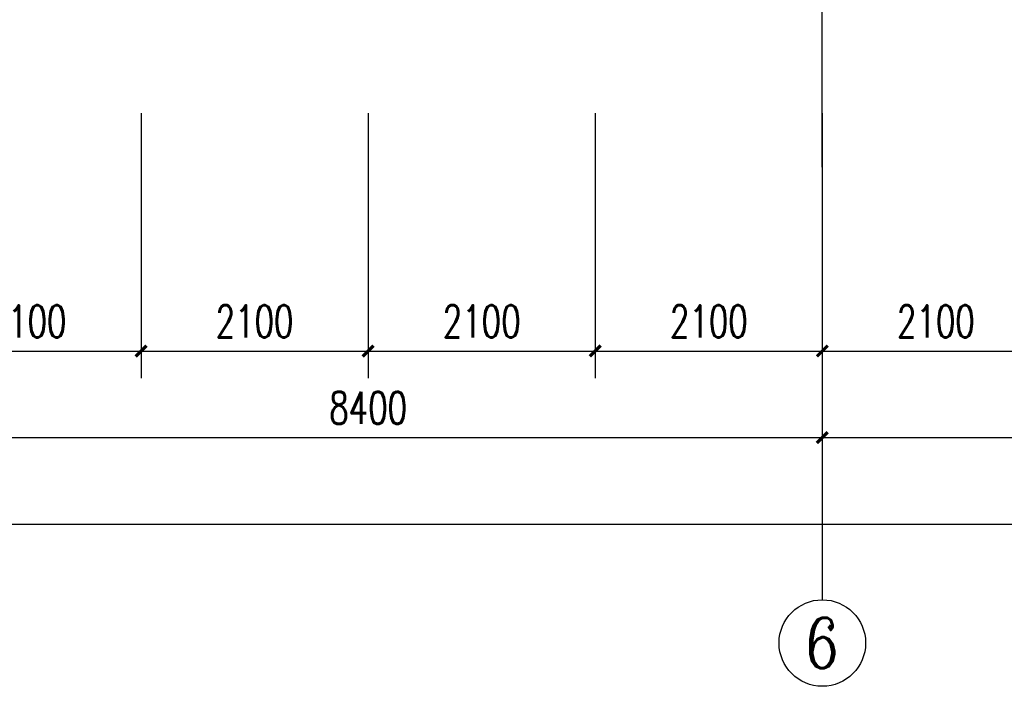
# Model space of a CAD drawing. Extents: x 797781 to 1255204, y 21234 to 1024248.
# Tile 226 of 256: x 897486 to 906591, y 262222 to 268385. Entities that reach past the tile are written whole.
import ezdxf
from ezdxf.enums import TextEntityAlignment as Align

# ---------------------------------------------------------------- set-up
doc = ezdxf.new("R2010")
doc.units = 0
doc.header["$LTSCALE"] = 1000
doc.header["$MEASUREMENT"] = 0
doc.linetypes.add('230303生产综合楼-平面图_t8$0$DOTE', pattern=[2.42, 2, -0.2, 0.02, -0.2])
for name, color, linetype in [('230303生产综合楼-平面图_t8$0$AXIS', 3, 'Continuous'), ('230303生产综合楼-平面图_t8$0$AXIS_TEXT', 7, 'Continuous'), ('230303生产综合楼-平面图_t8$0$DOTE', 1, '230303生产综合楼-平面图_t8$0$DOTE'), ('AXIS_TEXT', 7, 'Continuous')]:
    doc.layers.add(name, color=color, linetype=linetype)
doc.styles.add('230303生产综合楼-平面图_t8$0$_TCH_AXIS', font='COMPLEX', dxfattribs={"bigfont": 'GBCBIG'})
doc.styles.add('230303生产综合楼-平面图_T8$0$_TCH_DIM_T3', font='SIMPLEX', dxfattribs={"width": 0.705882, "bigfont": 'GBCBIG'})
doc.styles.add('COMPLEX', font='COMPLEX')
doc.dimstyles.new('230303生产综合楼-平面图_T8$0$_TCH_ARCH&&100', dxfattribs={"dimtxt": 297.5, "dimasz": 100, "dimexe": 250, "dimexo": 300, "dimgap": 126.25, "dimtad": 1, "dimdec": 0, "dimzin": 0, "dimdsep": 46, "dimtxsty": '230303生产综合楼-平面图_T8$0$_TCH_DIM_T3', "dimblk": '230303生产综合楼-平面图_t8$0$_ArchTick', "dimcen": 0.09, "dimclrt": 7, "dimazin": 2, "dimtfac": 1, "dimtdec": 0, "dimtix": 1, "dimtmove": 2, "dimatfit": 3, "dimfxl": 1, "dimtolj": 1, "dimtzin": 0, "dimarcsym": 0})

# ---------------------------------------------------------------- blocks, each defined once
blk = doc.blocks.new('230303生产综合楼-平面图_t8$0$_ArchTick')
at = {"color": 0, "linetype": 'ByBlock', "const_width": 0.3}
blk.add_lwpolyline([(-0.5, -0.5), (0.5, 0.5)], dxfattribs=at)
blk = doc.blocks.new('*D5943')
at = {"layer": '230303生产综合楼-平面图_t8$0$AXIS', "color": 0, "lineweight": -2, "transparency": 16777216}
for p, q in [((896508, 267521.6), (896508, 265071.6)), ((898608, 267521.6), (898608, 265071.6)), ((896508, 265321.6), (898608, 265321.6))]:
    blk.add_line(p, q, dxfattribs=at)
at = {"layer": 'Defpoints', "color": 0, "transparency": 16777216}
for p in [(896508, 267821.6), (898608, 267821.6), (898608, 265321.6)]:
    blk.add_point(p, dxfattribs=at)
at = {"layer": '230303生产综合楼-平面图_t8$0$AXIS', "color": 0, "lineweight": -2, "transparency": 16777216, "xscale": 100, "yscale": 100, "zscale": 100, "rotation": 180}
blk.add_blockref('230303生产综合楼-平面图_t8$0$_ArchTick', (896508, 265321.6), dxfattribs=at)
at = {"layer": '230303生产综合楼-平面图_t8$0$AXIS', "color": 0, "lineweight": -2, "transparency": 16777216, "xscale": 100, "yscale": 100, "zscale": 100}
blk.add_blockref('230303生产综合楼-平面图_t8$0$_ArchTick', (898608, 265321.6), dxfattribs=at)
at = {"layer": '230303生产综合楼-平面图_t8$0$AXIS', "color": 7, "transparency": 16777216, "insert": (897558, 265596.6), "char_height": 297.5, "attachment_point": 5, "style": '230303生产综合楼-平面图_T8$0$_TCH_DIM_T3'}
blk.add_mtext('\\A1;2100', dxfattribs=at)
blk = doc.blocks.new('*D5944')
at = {"layer": '230303生产综合楼-平面图_t8$0$AXIS', "color": 0, "lineweight": -2, "transparency": 16777216}
for p, q in [((898608, 267521.6), (898608, 265071.6)), ((900708, 267521.6), (900708, 265071.6)), ((898608, 265321.6), (900708, 265321.6))]:
    blk.add_line(p, q, dxfattribs=at)
at = {"layer": 'Defpoints', "color": 0, "transparency": 16777216}
for p in [(898608, 267821.6), (900708, 267821.6), (900708, 265321.6)]:
    blk.add_point(p, dxfattribs=at)
at = {"layer": '230303生产综合楼-平面图_t8$0$AXIS', "color": 0, "lineweight": -2, "transparency": 16777216, "xscale": 100, "yscale": 100, "zscale": 100, "rotation": 180}
blk.add_blockref('230303生产综合楼-平面图_t8$0$_ArchTick', (898608, 265321.6), dxfattribs=at)
at = {"layer": '230303生产综合楼-平面图_t8$0$AXIS', "color": 0, "lineweight": -2, "transparency": 16777216, "xscale": 100, "yscale": 100, "zscale": 100}
blk.add_blockref('230303生产综合楼-平面图_t8$0$_ArchTick', (900708, 265321.6), dxfattribs=at)
at = {"layer": '230303生产综合楼-平面图_t8$0$AXIS', "color": 7, "transparency": 16777216, "insert": (899658, 265596.6), "char_height": 297.5, "attachment_point": 5, "style": '230303生产综合楼-平面图_T8$0$_TCH_DIM_T3'}
blk.add_mtext('\\A1;2100', dxfattribs=at)
blk = doc.blocks.new('*D5945')
at = {"layer": '230303生产综合楼-平面图_t8$0$AXIS', "color": 0, "lineweight": -2, "transparency": 16777216}
for p, q in [((900708, 267521.6), (900708, 265071.6)), ((902808, 267521.6), (902808, 265071.6)), ((900708, 265321.6), (902808, 265321.6))]:
    blk.add_line(p, q, dxfattribs=at)
at = {"layer": 'Defpoints', "color": 0, "transparency": 16777216}
for p in [(900708, 267821.6), (902808, 267821.6), (902808, 265321.6)]:
    blk.add_point(p, dxfattribs=at)
at = {"layer": '230303生产综合楼-平面图_t8$0$AXIS', "color": 0, "lineweight": -2, "transparency": 16777216, "xscale": 100, "yscale": 100, "zscale": 100, "rotation": 180}
blk.add_blockref('230303生产综合楼-平面图_t8$0$_ArchTick', (900708, 265321.6), dxfattribs=at)
at = {"layer": '230303生产综合楼-平面图_t8$0$AXIS', "color": 0, "lineweight": -2, "transparency": 16777216, "xscale": 100, "yscale": 100, "zscale": 100}
blk.add_blockref('230303生产综合楼-平面图_t8$0$_ArchTick', (902808, 265321.6), dxfattribs=at)
at = {"layer": '230303生产综合楼-平面图_t8$0$AXIS', "color": 7, "transparency": 16777216, "insert": (901758, 265596.6), "char_height": 297.5, "attachment_point": 5, "style": '230303生产综合楼-平面图_T8$0$_TCH_DIM_T3'}
blk.add_mtext('\\A1;2100', dxfattribs=at)
blk = doc.blocks.new('*D5946')
at = {"layer": '230303生产综合楼-平面图_t8$0$AXIS', "color": 0, "lineweight": -2, "transparency": 16777216}
for p, q in [((902808, 267521.6), (902808, 265071.6)), ((904908, 267521.6), (904908, 265071.6)), ((902808, 265321.6), (904908, 265321.6))]:
    blk.add_line(p, q, dxfattribs=at)
at = {"layer": 'Defpoints', "color": 0, "transparency": 16777216}
for p in [(902808, 267821.6), (904908, 267821.6), (904908, 265321.6)]:
    blk.add_point(p, dxfattribs=at)
at = {"layer": '230303生产综合楼-平面图_t8$0$AXIS', "color": 0, "lineweight": -2, "transparency": 16777216, "xscale": 100, "yscale": 100, "zscale": 100, "rotation": 180}
blk.add_blockref('230303生产综合楼-平面图_t8$0$_ArchTick', (902808, 265321.6), dxfattribs=at)
at = {"layer": '230303生产综合楼-平面图_t8$0$AXIS', "color": 0, "lineweight": -2, "transparency": 16777216, "xscale": 100, "yscale": 100, "zscale": 100}
blk.add_blockref('230303生产综合楼-平面图_t8$0$_ArchTick', (904908, 265321.6), dxfattribs=at)
at = {"layer": '230303生产综合楼-平面图_t8$0$AXIS', "color": 7, "transparency": 16777216, "insert": (903858, 265596.6), "char_height": 297.5, "attachment_point": 5, "style": '230303生产综合楼-平面图_T8$0$_TCH_DIM_T3'}
blk.add_mtext('\\A1;2100', dxfattribs=at)
blk = doc.blocks.new('*D5947')
at = {"layer": '230303生产综合楼-平面图_t8$0$AXIS', "color": 0, "lineweight": -2, "transparency": 16777216}
for p, q in [((904908, 267521.6), (904908, 265071.6)), ((907008, 267521.6), (907008, 265071.6)), ((904908, 265321.6), (907008, 265321.6))]:
    blk.add_line(p, q, dxfattribs=at)
at = {"layer": 'Defpoints', "color": 0, "transparency": 16777216}
for p in [(904908, 267821.6), (907008, 267821.6), (907008, 265321.6)]:
    blk.add_point(p, dxfattribs=at)
at = {"layer": '230303生产综合楼-平面图_t8$0$AXIS', "color": 0, "lineweight": -2, "transparency": 16777216, "xscale": 100, "yscale": 100, "zscale": 100, "rotation": 180}
blk.add_blockref('230303生产综合楼-平面图_t8$0$_ArchTick', (904908, 265321.6), dxfattribs=at)
at = {"layer": '230303生产综合楼-平面图_t8$0$AXIS', "color": 0, "lineweight": -2, "transparency": 16777216, "xscale": 100, "yscale": 100, "zscale": 100}
blk.add_blockref('230303生产综合楼-平面图_t8$0$_ArchTick', (907008, 265321.6), dxfattribs=at)
at = {"layer": '230303生产综合楼-平面图_t8$0$AXIS', "color": 7, "transparency": 16777216, "insert": (905958, 265596.6), "char_height": 297.5, "attachment_point": 5, "style": '230303生产综合楼-平面图_T8$0$_TCH_DIM_T3'}
blk.add_mtext('\\A1;2100', dxfattribs=at)
blk = doc.blocks.new('*D6129')
at = {"layer": '230303生产综合楼-平面图_t8$0$AXIS', "color": 0, "lineweight": -2, "transparency": 16777216}
for p, q in [((896508, 266721.6), (896508, 264271.6)), ((904908, 266721.6), (904908, 264271.6)), ((896508, 264521.6), (904908, 264521.6))]:
    blk.add_line(p, q, dxfattribs=at)
at = {"layer": 'Defpoints', "color": 0, "transparency": 16777216}
for p in [(896508, 267021.6), (904908, 267021.6), (904908, 264521.6)]:
    blk.add_point(p, dxfattribs=at)
at = {"layer": '230303生产综合楼-平面图_t8$0$AXIS', "color": 0, "lineweight": -2, "transparency": 16777216, "xscale": 100, "yscale": 100, "zscale": 100, "rotation": 180}
blk.add_blockref('230303生产综合楼-平面图_t8$0$_ArchTick', (896508, 264521.6), dxfattribs=at)
at = {"layer": '230303生产综合楼-平面图_t8$0$AXIS', "color": 0, "lineweight": -2, "transparency": 16777216, "xscale": 100, "yscale": 100, "zscale": 100}
blk.add_blockref('230303生产综合楼-平面图_t8$0$_ArchTick', (904908, 264521.6), dxfattribs=at)
at = {"layer": '230303生产综合楼-平面图_t8$0$AXIS', "color": 7, "transparency": 16777216, "insert": (900708, 264796.6), "char_height": 297.5, "attachment_point": 5, "style": '230303生产综合楼-平面图_T8$0$_TCH_DIM_T3'}
blk.add_mtext('\\A1;8400', dxfattribs=at)
blk = doc.blocks.new('*D6130')
at = {"layer": '230303生产综合楼-平面图_t8$0$AXIS', "color": 0, "lineweight": -2, "transparency": 16777216}
for p, q in [((904908, 266721.6), (904908, 264271.6)), ((913308, 266721.6), (913308, 264271.6)), ((904908, 264521.6), (913308, 264521.6))]:
    blk.add_line(p, q, dxfattribs=at)
at = {"layer": 'Defpoints', "color": 0, "transparency": 16777216}
for p in [(904908, 267021.6), (913308, 267021.6), (913308, 264521.6)]:
    blk.add_point(p, dxfattribs=at)
at = {"layer": '230303生产综合楼-平面图_t8$0$AXIS', "color": 0, "lineweight": -2, "transparency": 16777216, "xscale": 100, "yscale": 100, "zscale": 100, "rotation": 180}
blk.add_blockref('230303生产综合楼-平面图_t8$0$_ArchTick', (904908, 264521.6), dxfattribs=at)
at = {"layer": '230303生产综合楼-平面图_t8$0$AXIS', "color": 0, "lineweight": -2, "transparency": 16777216, "xscale": 100, "yscale": 100, "zscale": 100}
blk.add_blockref('230303生产综合楼-平面图_t8$0$_ArchTick', (913308, 264521.6), dxfattribs=at)
at = {"layer": '230303生产综合楼-平面图_t8$0$AXIS', "color": 7, "transparency": 16777216, "insert": (909108, 264796.6), "char_height": 297.5, "attachment_point": 5, "style": '230303生产综合楼-平面图_T8$0$_TCH_DIM_T3'}
blk.add_mtext('\\A1;8400', dxfattribs=at)
blk = doc.blocks.new('*D6141')
at = {"layer": '230303生产综合楼-平面图_t8$0$AXIS', "color": 0, "lineweight": -2, "transparency": 16777216}
for p, q in [((895858, 266721.6), (895858, 263471.6)), ((989558, 266721.6), (989558, 263471.6)), ((895858, 263721.6), (989558, 263721.6))]:
    blk.add_line(p, q, dxfattribs=at)
at = {"layer": 'Defpoints', "color": 0, "transparency": 16777216}
for p in [(895858, 267021.6), (989558, 267021.6), (989558, 263721.6)]:
    blk.add_point(p, dxfattribs=at)
at = {"layer": '230303生产综合楼-平面图_t8$0$AXIS', "color": 0, "lineweight": -2, "transparency": 16777216, "xscale": 100, "yscale": 100, "zscale": 100, "rotation": 180}
blk.add_blockref('230303生产综合楼-平面图_t8$0$_ArchTick', (895858, 263721.6), dxfattribs=at)
at = {"layer": '230303生产综合楼-平面图_t8$0$AXIS', "color": 0, "lineweight": -2, "transparency": 16777216, "xscale": 100, "yscale": 100, "zscale": 100}
blk.add_blockref('230303生产综合楼-平面图_t8$0$_ArchTick', (989558, 263721.6), dxfattribs=at)
at = {"layer": '230303生产综合楼-平面图_t8$0$AXIS', "color": 7, "transparency": 16777216, "insert": (942708, 263996.6), "char_height": 297.5, "attachment_point": 5, "style": '230303生产综合楼-平面图_T8$0$_TCH_DIM_T3'}
blk.add_mtext('\\A1;93700', dxfattribs=at)
blk = doc.blocks.new('_AXISO')
blk.add_circle((0, 0), 0.5)
at = {"layer": 'AXIS_TEXT', "style": 'COMPLEX', "width": 1.041667}
blk.add_attdef('A', text='', height=0.56, dxfattribs=at).set_placement((-0.25, -0.28), (0.25, -0.28), align=Align.FIT)

msp = doc.modelspace()

# ---------------------------------------------------------------- linework, layer by layer
at = {"layer": '230303生产综合楼-平面图_t8$0$AXIS'}
msp.add_line((904908, 267021.6), (904908, 263021.6), dxfattribs=at)
at = {"layer": '230303生产综合楼-平面图_t8$0$DOTE'}
msp.add_line((904908, 267021.6), (904908, 298621.6), dxfattribs=at)

# ---------------------------------------------------------------- block references
at = {"layer": '230303生产综合楼-平面图_t8$0$AXIS'}
ref = msp.add_blockref('_AXISO', (904908, 262621.6), dxfattribs=dict(at, xscale=800, yscale=800, zscale=800))
ref.add_attrib('A', '6', dxfattribs={"layer": '230303生产综合楼-平面图_t8$0$AXIS_TEXT', "ltscale": 2, "height": 465.9, "style": '230303生产综合楼-平面图_t8$0$_TCH_AXIS'}).set_placement((904752.7, 262388.6), (905063.3, 262388.6), align=Align.FIT)

# ---------------------------------------------------------------- dimensions: what is measured, and where the dimension line sits
for p1, p2, distance, picture, middle in [((896508, 267821.6), (898608, 267821.6), -2500, '*D5943', (897558, 265596.6)), ((898608, 267821.6), (900708, 267821.6), -2500, '*D5944', (899658, 265596.6)), ((900708, 267821.6), (902808, 267821.6), -2500, '*D5945', (901758, 265596.6)), ((902808, 267821.6), (904908, 267821.6), -2500, '*D5946', (903858, 265596.6)), ((904908, 267821.6), (907008, 267821.6), -2500, '*D5947', (905958, 265596.6)), ((895858, 267021.6), (989558, 267021.6), -3300, '*D6141', (942708, 263996.6)), ((896508, 267021.6), (904908, 267021.6), -2500, '*D6129', (900708, 264796.6)), ((904908, 267021.6), (913308, 267021.6), -2500, '*D6130', (909108, 264796.6))]:
    dim = msp.add_aligned_dim(p1=p1, p2=p2, distance=distance, dimstyle='230303生产综合楼-平面图_T8$0$_TCH_ARCH&&100', dxfattribs=at)
    dim.commit()
    dim.dimension.update_dxf_attribs({"geometry": picture, "text_midpoint": middle})

doc.saveas('drawing.dxf')
